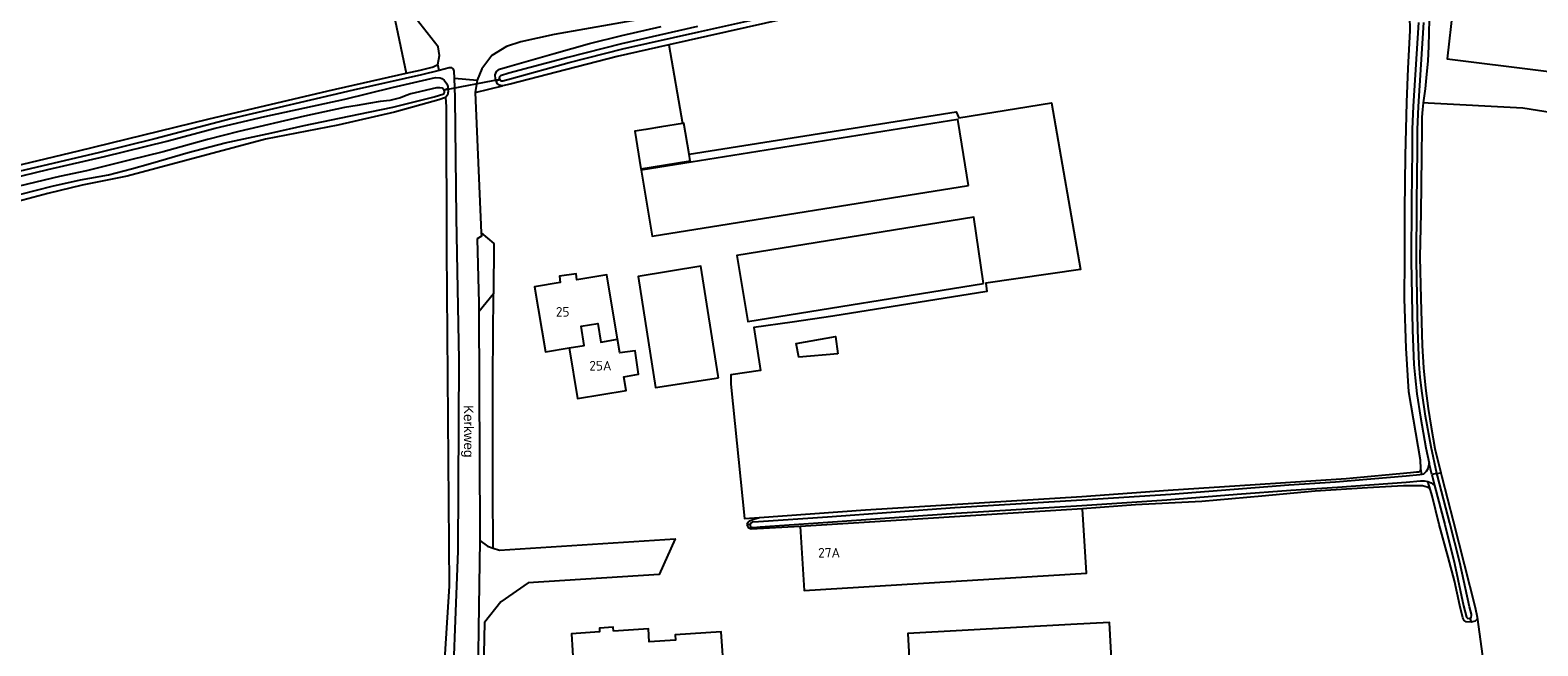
# Model space of a CAD drawing. Header units: metres. Extents: x 174248 to 174892, y 462063 to 462851.
# Tile 18 of 20: x 174540 to 174775, y 462556 to 462652. Entities that reach past the tile are written whole.
import ezdxf

# ---------------------------------------------------------------- set-up
doc = ezdxf.new("R2010")
doc.units = ezdxf.units.M
for name, color, linetype, lineweight in [('BTD-bouwland', 252, 'Continuous', 9), ('BTD-grasland agrarisch', 252, 'Continuous', 9), ('BTD-groenvoorziening', 252, 'Continuous', 9), ('Kunstwerkdeel', 252, 'Continuous', 9), ('Nummeraanduidingreeks', 252, 'Continuous', 9), ('OpenbareRuimteLabel', 252, 'Continuous', 9), ('OTD-erf', 252, 'Continuous', 9), ('OverigBouwwerk', 252, 'Continuous', 9), ('OWD', 252, 'Continuous', 9), ('Pand', 252, 'Continuous', 9), ('WGD-gesloten verharding', 252, 'Continuous', 9), ('WGD-open verharding', 252, 'Continuous', 9), ('WTD-waterloop', 252, 'Continuous', 9)]:
    doc.layers.add(name, color=color, linetype=linetype, lineweight=lineweight)
doc.styles.get("Standard").update_dxf_attribs({"font": 'isocpeur.ttf'})

msp = doc.modelspace()

# ---------------------------------------------------------------- linework, layer by layer
at = {"layer": 'BTD-bouwland', "lineweight": -3}
msp.add_lwpolyline([(174604.84, 462641.6), (174603.82, 462641.2), (174596.88, 462639.32), (174588.08, 462637.27), (174576.84, 462635.1), (174555.34, 462629.33), (174548.3, 462627.91), (174543.01, 462626.66), (174537.55, 462625.18)], dxfattribs=at)
at = {"layer": 'BTD-grasland agrarisch', "lineweight": -3}
for points in [[(174487.47, 462673.83), (174500, 462669.57), (174506.81, 462667.26), (174511.57, 462662.49), (174516.46, 462655.48), (174530.09, 462645.56), (174529.96, 462639.08), (174517.92, 462634.05), (174500, 462631.73), (174493.44, 462630.88), (174477.3, 462631.27), (174472.41, 462632.99), (174470.42, 462628.1), (174470.69, 462624.4), (174473.47, 462618.44), (174474.25, 462616.9), (174500, 462622.65), (174506.07, 462624.01), (174527.57, 462628.43), (174547.77, 462633.27), (174567.89, 462638.21), (174586.59, 462642.63), (174598.73, 462645.37)], [(174795.2, 462636.28), (174772.39, 462639.91), (174757.65, 462640.7), (174756.9, 462640.73), (174756.77, 462639.73), (174756.68, 462638.54), (174756.68, 462636.92), (174756.61, 462632.43), (174756.54, 462623.61), (174756.38, 462616.74), (174756.52, 462610.28), (174756.74, 462602.98), (174756.94, 462599.47), (174757.25, 462596.32), (174757.67, 462593.19), (174758.14, 462590.26), (174758.68, 462586.95), (174759.64, 462583.13), (174759.79, 462582.55), (174761.55, 462575.66), (174765, 462562.19), (174765.3, 462560.67), (174766.27, 462553.46)]]:
    msp.add_lwpolyline(points, dxfattribs=at)
at = {"layer": 'BTD-groenvoorziening', "lineweight": -3}
for points in [[(174487.47, 462673.83), (174486.96, 462674), (174499.39, 462700.47), (174500, 462700.3), (174548.88, 462686.72), (174571.1, 462673.48), (174586.98, 462663.29), (174597.03, 462653.5), (174598.73, 462645.37)], [(174598.73, 462645.37), (174600.91, 462645.86), (174602.74, 462646.33), (174602.9, 462646.37), (174603.64, 462646.74), (174603.9, 462648.13), (174603.71, 462649.46), (174599.7, 462654.54), (174597, 462657.24), (174592.86, 462661.23), (174588.07, 462664.76), (174578.53, 462670.61), (174569.25, 462675.7), (174564.94, 462678.06), (174553.33, 462684.86), (174548.67, 462687.77), (174544.2, 462690.5), (174538.06, 462694.03)], [(174635.87, 462653.89), (174621.71, 462651.39), (174616.53, 462650.26), (174614.33, 462649.51), (174612.03, 462648.1), (174610.46, 462646.03), (174609.74, 462644.26), (174609.46, 462642.34), (174613.7, 462643.39), (174613.23, 462643.49), (174612.86, 462643.74), (174612.69, 462644.24), (174612.61, 462644.47), (174612.56, 462645.12), (174612.79, 462645.62), (174613.24, 462645.98), (174614.85, 462646.48), (174621.75, 462648.42), (174627.23, 462650.01), (174632.26, 462651.25), (174638.36, 462652.63)], [(174605.73, 462542.56), (174606.81, 462571.01), (174606.97, 462600.73), (174606.53, 462622.83), (174606.33, 462641.57), (174606.21, 462644.57), (174606.19, 462645.68), (174606.09, 462645.98), (174605.98, 462646.12), (174605.8, 462646.2), (174605.39, 462646.2), (174603.84, 462645.8), (174601.09, 462645.11), (174590.49, 462642.74), (174571.45, 462638.27), (174559.65, 462635.17), (174550.8, 462632.99), (174529.8, 462628.04)], [(174537.04, 462628.91), (174542.99, 462630.35), (174551.8, 462632.4), (174561.51, 462634.81), (174568.99, 462636.8), (174576.74, 462638.65), (174589.18, 462641.33), (174596.55, 462643.15), (174603.28, 462644.68), (174603.98, 462644.67), (174604.28, 462644.56), (174604.65, 462644.3), (174605.05, 462643.72), (174605.18, 462643.31), (174605.21, 462642.92), (174605.23, 462642.54), (174605.13, 462641.96), (174604.84, 462641.6)], [(174604.84, 462641.6), (174604.92, 462640.2), (174605, 462617.81), (174605.42, 462565.53), (174603.74, 462539.43), (174599.83, 462500), (174599.28, 462494.4), (174597.09, 462476.22), (174593.22, 462434.38), (174590.3, 462406.9)], [(174610.15, 462572.59), (174611.35, 462571.72), (174612.23, 462571.44), (174612.18, 462580.53), (174612.19, 462589.48), (174612.22, 462598.17), (174612.3, 462611.04), (174610.02, 462608.22), (174610.17, 462574.01), (174610.15, 462572.59)]]:
    msp.add_lwpolyline(points, dxfattribs=at)
at = {"layer": 'Kunstwerkdeel', "lineweight": -3}
msp.add_line((174613.26, 462644.41), (174604.61, 462642.72), dxfattribs=at)
at = {"layer": 'OTD-erf', "lineweight": -3}
msp.add_line((174639.58, 462649.77), (174641.69, 462637.55), dxfattribs=at)
for points in [[(174642.72, 462632.77), (174684.28, 462639.34), (174684.69, 462638.4), (174699.08, 462640.73), (174703.58, 462614.8), (174688.89, 462612.68), (174689.02, 462611.36), (174665.08, 462607.52), (174658.73, 462606.6), (174652.77, 462605.8), (174653.83, 462599.06), (174649.2, 462598.4), (174649.2, 462596.94), (174651.32, 462576.04), (174653.65, 462576.17)], [(174665.87, 462601.7), (174659.79, 462601.17), (174659.37, 462603.31), (174665.51, 462604.35), (174665.87, 462601.7)]]:
    msp.add_lwpolyline(points, dxfattribs=at)
at = {"layer": 'OverigBouwwerk', "lineweight": -3}
msp.add_lwpolyline([(174677.58, 462542.88), (174702.9, 462544.21), (174708.91, 462544.52), (174708.12, 462559.86), (174702.09, 462559.55), (174676.76, 462558.16), (174677.58, 462542.88)], dxfattribs=at)
at = {"layer": 'OWD', "lineweight": -3}
for p, q in [((174612.69, 462644.24), (174613.26, 462644.41)), ((174605.21, 462642.92), (174604.61, 462642.72)), ((174756.67, 462582.88), (174756.53, 462583.84)), ((174758.04, 462580.44), (174757.64, 462581.8)), ((174759.02, 462583.03), (174759.64, 462583.13)), ((174651.73, 462575.13), (174652.23, 462575.18)), ((174764.17, 462560.51), (174764.35, 462559.89))]:
    msp.add_line(p, q, dxfattribs=at)
for points in [[(174757.93, 462679.6), (174758.24, 462678.88), (174758.25, 462669.81), (174757.95, 462657.95), (174757.73, 462649.6), (174757.59, 462647.22), (174757.41, 462645.23), (174757.19, 462642.95), (174756.9, 462640.73)], [(174726.3, 462669.29), (174639.58, 462649.77), (174631.55, 462647.97), (174622.08, 462645.52), (174614.88, 462643.64), (174613.7, 462643.39)], [(174756.53, 462583.84), (174756.48, 462585.13), (174754.64, 462595.75), (174754.27, 462602.58), (174753.97, 462610.25), (174754.05, 462616.49), (174754.06, 462624.07), (174754.14, 462632.49), (174754.36, 462640.88), (174754.53, 462646.1), (174754.88, 462651.99), (174754.73, 462658.91)], [(174651.73, 462575.13), (174651.91, 462575.46), (174652.11, 462575.68), (174652.77, 462575.92), (174653.65, 462576.17), (174670.13, 462577.39), (174703.81, 462579.49), (174717.21, 462580.45), (174730.76, 462581.35), (174744.9, 462582.25), (174754.9, 462583.2), (174755.85, 462583.3), (174756.27, 462583.32), (174756.48, 462583.51), (174756.53, 462583.84)], [(174758.04, 462580.44), (174757.8, 462580.78), (174757.5, 462580.94), (174756.78, 462581.15), (174753.82, 462581.13), (174748.22, 462580.79), (174740.09, 462580.29), (174731.82, 462579.54), (174722.45, 462578.67), (174712.17, 462578.19), (174703.88, 462577.57)], [(174764.35, 462559.89), (174763.57, 462559.97), (174763.26, 462560.15), (174763.05, 462560.55), (174762.59, 462562.47), (174761.75, 462566.32), (174760.79, 462570.02), (174759.39, 462575.1), (174758.3, 462579.57), (174758.04, 462580.44)], [(174659.98, 462574.79), (174652.38, 462574.37), (174651.99, 462574.56), (174651.84, 462574.82), (174651.73, 462575.13)], [(174765.3, 462560.67), (174765.27, 462560.35), (174765, 462560.03), (174764.35, 462559.89)]]:
    msp.add_lwpolyline(points, dxfattribs=at)
at = {"layer": 'Pand', "lineweight": -3}
for points in [[(174773.67, 462661.1), (174774.56, 462667.57), (174767.32, 462668.57), (174763.56, 462669.09), (174762.67, 462662.61), (174762.31, 462660.01), (174766.07, 462659.5), (174765.49, 462654.81), (174761.5, 462655.38), (174760.6, 462647.6), (174790.17, 462643.9), (174790.75, 462643.83), (174790.67, 462643.22), (174795.58, 462642.58), (174796.27, 462651.07), (174791.08, 462651.73), (174772.73, 462654.04), (174773.67, 462661.1)], [(174642.72, 462632.77), (174641.91, 462637.59), (174641.69, 462637.55), (174638.41, 462637.01), (174635.97, 462636.61), (174634.29, 462636.33), (174635.21, 462630.49), (174642.9, 462631.7), (174642.72, 462632.77)], [(174686.19, 462627.87), (174685.13, 462634.3), (174684.5, 462638.14), (174635.24, 462630.29), (174636.96, 462619.97), (174686.19, 462627.87)], [(174688.53, 462612.64), (174687, 462622.96), (174650.14, 462617), (174651.86, 462606.71), (174688.53, 462612.64)], [(174631.6, 462603.94), (174629.94, 462613.97), (174625.28, 462613.2), (174625.17, 462614.11), (174622.54, 462613.76), (174622.66, 462612.77), (174618.7, 462612.12), (174620.37, 462602), (174624.08, 462602.61)], [(174647.27, 462597.96), (174647.23, 462598.23), (174644.57, 462615.31), (174634.79, 462613.73), (174637.5, 462596.41), (174647.27, 462597.96)], [(174624.08, 462602.61), (174626.41, 462602.97), (174625.94, 462605.98), (174628.53, 462606.38), (174628.97, 462603.51), (174631.6, 462603.94)], [(174624.08, 462602.61), (174625.38, 462594.73), (174632.91, 462595.97), (174632.57, 462598.07), (174634.86, 462598.5), (174634.33, 462602.14), (174631.95, 462601.81), (174631.6, 462603.94)], [(174659.98, 462574.79), (174660.6, 462564.82), (174704.52, 462567.52), (174703.88, 462577.57), (174659.98, 462574.79)], [(174630.94, 462558.51), (174630.9, 462559.12), (174628.76, 462558.98), (174628.8, 462558.37), (174624.42, 462558.08), (174624.91, 462550.3), (174626.6, 462550.41), (174626.78, 462547.56), (174631.79, 462547.88), (174631.61, 462550.72), (174636.85, 462551.06), (174636.8, 462551.87), (174640.9, 462552.13), (174640.96, 462551.31), (174648.16, 462551.75), (174647.73, 462558.39), (174640.55, 462557.93), (174640.6, 462557.12), (174636.51, 462556.85), (174636.38, 462558.86), (174630.94, 462558.51)]]:
    msp.add_lwpolyline(points, dxfattribs=at)
at = {"layer": 'WGD-gesloten verharding', "lineweight": -3}
for p, q in [((174603.84, 462645.8), (174603.64, 462646.74)), ((174606.21, 462644.57), (174609.74, 462644.26)), ((174609.46, 462642.34), (174610.39, 462620.52))]:
    msp.add_line(p, q, dxfattribs=at)
for points in [[(174610.39, 462620.52), (174610.41, 462619.97), (174609.77, 462619.56), (174610.01, 462609.54), (174610.02, 462608.22)], [(174610.15, 462572.59), (174609.95, 462558.86), (174609.89, 462555.01), (174609.23, 462547.64), (174610.62, 462547.65)]]:
    msp.add_lwpolyline(points, dxfattribs=at)
at = {"layer": 'WGD-open verharding', "lineweight": -3}
for points in [[(174610.39, 462620.52), (174612.36, 462618.84), (174612.3, 462611.04)], [(174612.23, 462571.44), (174613.24, 462571.13), (174640.54, 462572.88), (174638.07, 462567.31), (174617.7, 462566), (174613.45, 462563.06), (174610.88, 462559.83), (174610.62, 462547.65)]]:
    msp.add_lwpolyline(points, dxfattribs=at)
at = {"layer": 'WTD-waterloop', "lineweight": -3}
for p, q in [((174758.23, 462582.91), (174757.82, 462584.64)), ((174759.02, 462583.03), (174758.23, 462582.91)), ((174758.23, 462582.91), (174758.64, 462581.18))]:
    msp.add_line(p, q, dxfattribs=at)
for points in [[(174644.05, 462652.63), (174632.21, 462649.95), (174623.84, 462647.82), (174614.69, 462645.37), (174613.41, 462644.96), (174613.23, 462644.78), (174613.2, 462644.54), (174613.32, 462644.27), (174613.46, 462644.18), (174613.76, 462644.18), (174615.08, 462644.55), (174624.05, 462647.02), (174632.4, 462649.14), (174644.23, 462651.82), (174654.96, 462654.18)], [(174756.14, 462653.27), (174755.33, 462640.22), (174755.16, 462636.63), (174755.19, 462633.42), (174755.09, 462625.32), (174755.02, 462616.08), (174755.25, 462605.35), (174755.46, 462600.03), (174755.62, 462597.93), (174755.89, 462595.46), (174756.45, 462591.82), (174757.29, 462587.06), (174757.82, 462584.64)], [(174759.02, 462583.03), (174758.11, 462587.22), (174757.27, 462591.96), (174756.72, 462595.57), (174756.44, 462598.01), (174756.29, 462600.08), (174756.08, 462605.38), (174755.85, 462616.09), (174755.92, 462625.31), (174756.02, 462633.41), (174755.99, 462636.61), (174756.15, 462640.17), (174756.97, 462653.24)], [(174538.81, 462626.52), (174543.67, 462627.79), (174548.09, 462628.75), (174552.44, 462629.53), (174555.99, 462630.47), (174558.94, 462631.29), (174564.81, 462633.01), (174570.57, 462634.51), (174577.82, 462636.1), (174582.85, 462637.23), (174591.37, 462638.98), (174596.64, 462640.09), (174603.06, 462641.67), (174604.57, 462642.16), (174604.68, 462642.36), (174604.68, 462642.59), (174604.61, 462642.72), (174604.53, 462642.85), (174604.37, 462643.05), (174603.96, 462643.11), (174603.45, 462643.11), (174600.13, 462642.33), (174599.46, 462642.14), (174598.72, 462641.89), (174597.85, 462641.54), (174597.02, 462641.31), (174596.19, 462641.14), (174594.69, 462640.95), (174592.85, 462640.67), (174591.08, 462640.36), (174589.15, 462640.02), (174582.9, 462638.66), (174572.67, 462636.3), (174567.84, 462635.04), (174560.92, 462633.14), (174555.65, 462631.83), (174549, 462630.16), (174544.78, 462629.26), (174538.55, 462627.78)], [(174757.82, 462584.64), (174757.59, 462583.75), (174757.36, 462583.34), (174756.94, 462582.93), (174756.67, 462582.88), (174756.39, 462582.84), (174754.26, 462582.61), (174743.27, 462581.68), (174736.01, 462581.25), (174727.5, 462580.58), (174717.63, 462579.78), (174703.84, 462578.89), (174684.04, 462577.72), (174664.27, 462576.25), (174653.52, 462575.53), (174652.54, 462575.45), (174652.3, 462575.33), (174652.23, 462575.18), (174652.23, 462574.89), (174652.34, 462574.73), (174652.66, 462574.63), (174653.75, 462574.74), (174664.32, 462575.45), (174684.24, 462576.89), (174703.82, 462578.05), (174717.02, 462578.97), (174727.97, 462579.82), (174736.31, 462580.45), (174743.54, 462580.92), (174754.27, 462581.68), (174756.47, 462581.91), (174757.05, 462581.91), (174757.64, 462581.8), (174758.14, 462581.57), (174758.64, 462581.18)], [(174758.64, 462581.18), (174760.25, 462575.11), (174761.78, 462569.02), (174763.17, 462562.45), (174763.64, 462560.66), (174763.81, 462560.49), (174764.17, 462560.51), (174764.34, 462560.63), (174764.39, 462560.94), (174764.39, 462561.12), (174764.12, 462562.29), (174762.59, 462569.21), (174761.05, 462575.32), (174759.1, 462582.69), (174759.02, 462583.03)]]:
    msp.add_lwpolyline(points, dxfattribs=at)

# ---------------------------------------------------------------- texts
at = {"layer": 'Nummeraanduidingreeks'}
for s, p in [('25', (174622, 462607.47)), ('25A', (174627.2, 462599.08)), ('27A', (174662.79, 462569.96))]:
    msp.add_text(s, height=1.5, dxfattribs=at).set_placement(p)
at = {"layer": 'OpenbareRuimteLabel', "insert": (174607.23, 462593.69), "char_height": 1.5, "width": 10.5, "attachment_point": 7, "rotation": 270.2}
msp.add_mtext('{\\fArial|b0|i0;Kerkweg}', dxfattribs=at)

doc.saveas('drawing.dxf')
